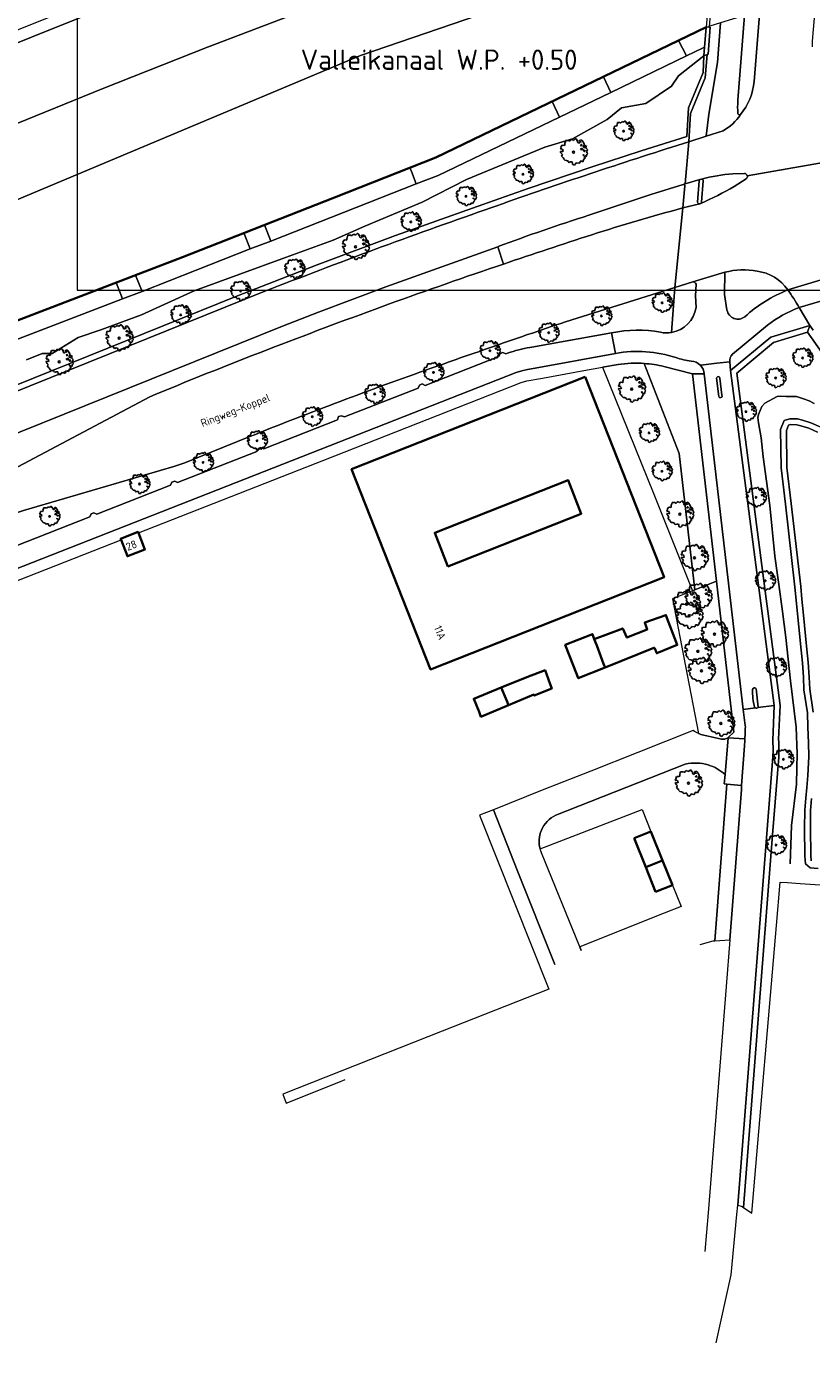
# Model space of a CAD drawing. Header units: metres. Extents: x 152391 to 157968, y 462336 to 467280.
# Tile 161 of 256: x 155059 to 155194, y 464164 to 464395. Entities that reach past the tile are written whole.
import ezdxf
from ezdxf.enums import TextEntityAlignment as Align

# ---------------------------------------------------------------- set-up
doc = ezdxf.new("R2010")
doc.units = ezdxf.units.M
doc.header["$LTSCALE"] = 0.75
doc.layers.get('0').update_dxf_attribs({"lineweight": 25})
for name, color, linetype, lineweight in [('B-GV-GR-BOOM-S', 252, 'Continuous', 25), ('B-OI-WH-WATERPEIL-T35', 3, 'Continuous', 35), ('B-WE-GK-BESCHOEIING-G', 251, 'GK-BESCHOEIING', 35), ('B-WE-GR-BEPLANTING_CULTUUR_BOSPLANTSOEN-GV', 251, 'Continuous', 18), ('B-WE-IE-TERREINAFSCHEIDING_KUNSTMATIG_MUUR-GV', 251, 'Continuous', 18), ('B-WE-KW-KUNSTWERK_DEK-GV', 5, 'Continuous', 18), ('B-WE-OG-BEBOUWING-GV', 6, 'Continuous', 35), ('B-WE-OG-BEBOUWING-T18', 1, 'Continuous', 18), ('B-WE-OG-TERREIN_CULTUURSCHEIDING-GV', 251, 'Continuous', 18), ('B-WE-OG-TOPOGRAFIE-T18', 1, 'Continuous', 18), ('B-WE-OG-WATER_KANAAL-GV', 251, 'Continuous', 18), ('B-WE-OG-WATER_MEER-GV', 251, 'Continuous', 18), ('B-WE-OG-WATER_SLOOT-GV', 251, 'Continuous', 18), ('B-WE-VH-VERHARDING_ASFALT-GV', 251, 'Continuous', 18), ('B-WE-VH-VERHARDING_BETONSTRAATSTEEN-GV', 251, 'Continuous', 18), ('B-WE-VH-VERHARDING_TEGEL-GV', 251, 'Continuous', 18)]:
    doc.layers.add(name, color=color, linetype=linetype, lineweight=lineweight)
doc.layers.add('X-XX-AL-TEKENBLAD_HULPLIJN-G', color=7, linetype='Continuous', lineweight=18, plot=False)
doc.styles.add('NLCS-ISO-M750-T18', font='NLCS-ISO.ttf', dxfattribs={"height": 1.35})
doc.styles.add('NLCS-ISO-M750-T35', font='NLCS-ISO.ttf', dxfattribs={"height": 2.625})
doc.linetypes.add('GK-BESCHOEIING', pattern='A,30,-5,[1,NLCS.SHX,S=1,R=0,X=0,Y=0],-5', length=40)

# ---------------------------------------------------------------- blocks, each defined once
blk = doc.blocks.new('SGR-BOOM_21_30')
at = {"linetype": 'Continuous'}
for p, q in [((-1.7, 0.37), (-1.66, 0.48)), ((-1.49, 0.41), (-1.7, 0.37)), ((-1.68, -0.03), (-1.67, 0.09)), ((-1.67, 0.09), (-1.39, 0.07)), ((-1.66, 0.48), (-1.6, 0.53)), ((-1.63, 0.58), (-1.53, 0.87)), ((-1.6, 0.53), (-1.63, 0.58)), ((-1.53, 0.87), (-1.46, 0.86)), ((-1.42, 0.33), (-1.49, 0.41)), ((-1.46, 0.86), (-1.34, 0.91)), ((-1.33, 0.18), (-1.42, 0.33)), ((-1.39, 0.07), (-1.33, 0.18)), ((-1.34, 0.91), (-1.18, 0.86)), ((-1.18, 0.86), (-1.12, 0.92)), ((-1.13, 1.09), (-1.11, 1.19)), ((-1.12, 0.92), (-1.13, 1.09)), ((-1.11, 1.19), (-1.05, 1.33)), ((-1.05, 1.33), (-1.02, 1.5)), ((-1.02, 1.5), (-0.67, 1.5)), ((-0.67, 1.5), (-0.52, 1.43)), ((-0.52, 1.43), (-0.47, 1.45)), ((-0.47, 1.45), (-0.37, 1.55)), ((-0.37, 1.55), (-0.23, 1.65)), ((-0.23, 1.65), (-0.13, 1.58)), ((-0.13, 1.58), (-0.06, 1.52)), ((-0.06, 1.52), (0.07, 1.58)), ((0.07, 1.58), (0.2, 1.71)), ((0.2, 1.71), (0.26, 1.73)), ((0.26, 1.73), (0.33, 1.7)), ((0.33, 1.7), (0.39, 1.65)), ((0.4, 1.53), (0.38, 1.5)), ((0.38, 1.5), (0.53, 1.52)), ((0.39, 1.65), (0.4, 1.53)), ((0.54, 1.48), (0.51, 1.29)), ((0.51, 1.29), (0.57, 1.24)), ((0.53, 1.52), (0.54, 1.48)), ((0.57, 1.24), (0.69, 1.15)), ((0.69, 1.15), (0.75, 1.2)), ((0.75, 1.2), (0.8, 1.29)), ((0.79, 1.4), (0.89, 1.56)), ((0.8, 1.29), (0.79, 1.4)), ((0.89, 1.56), (1.02, 1.53)), ((0.94, 0.91), (0.89, 0.87)), ((0.89, 0.87), (0.93, 0.83)), ((0.93, 0.41), (0.89, 0.33)), ((0.89, 0.33), (1.03, 0.32)), ((0.97, 1.37), (0.93, 1.33)), ((0.93, 1.33), (0.95, 1.25)), ((0.93, 0.83), (0.98, 0.84)), ((1.05, 0.46), (0.93, 0.41)), ((0.97, 0.97), (0.94, 0.91)), ((0.95, 1.25), (0.96, 1.24)), ((0.96, 1.27), (0.97, 1.37)), ((1.03, 0.97), (0.97, 0.97)), ((0.98, 0.84), (1.03, 0.78)), ((1.02, 1.53), (1.16, 1.45)), ((1.08, 0.94), (1.03, 0.97)), ((1.03, 0.78), (1.08, 0.84)), ((1.03, 0.32), (1.11, 0.25)), ((1.11, 0.46), (1.05, 0.46)), ((1.12, 0.87), (1.08, 0.94)), ((1.08, 0.84), (1.12, 0.87)), ((1.22, 0.4), (1.11, 0.46)), ((1.11, 0.25), (1.2, 0.37)), ((1.16, 1.45), (1.25, 1.27)), ((1.2, 0.37), (1.24, 0.41)), ((1.32, 0.79), (1.23, 0.69)), ((1.23, 0.69), (1.27, 0.63)), ((1.25, 1.27), (1.38, 1.06)), ((1.27, 0.63), (1.38, 0.56)), ((1.34, 0.18), (1.31, 0.1)), ((1.43, 0.05), (1.31, 0.1)), ((1.38, 1.06), (1.32, 0.79)), ((1.36, 0.3), (1.34, 0.23)), ((1.34, 0.23), (1.34, 0.18)), ((1.43, 0.23), (1.36, 0.3)), ((1.38, 0.56), (1.44, 0.6)), ((1.47, 0.2), (1.43, 0.23)), ((1.43, 0.05), (1.51, 0.14)), ((1.47, 0.86), (1.44, 0.81)), ((1.44, 0.81), (1.46, 0.74)), ((1.44, 0.6), (1.57, 0.56)), ((1.46, 0.74), (1.53, 0.69)), ((1.54, 0.86), (1.47, 0.86)), ((1.51, 0.14), (1.47, 0.2)), ((1.53, 0.73), (1.64, 0.68)), ((1.53, 0.69), (1.54, 0.73)), ((1.62, 0.76), (1.54, 0.86)), ((1.57, 0.56), (1.64, 0.51)), ((1.73, 0.71), (1.62, 0.76)), ((1.64, 0.68), (1.73, 0.71)), ((1.64, 0.51), (1.81, 0.32)), ((1.72, 0.1), (1.67, 0.04)), ((1.67, 0.04), (1.76, -0.09)), ((1.81, 0.32), (1.72, 0.1)), ((-1.54, -0.18), (-1.68, -0.03)), ((-1.55, -0.51), (-1.49, -0.42)), ((-1.35, -0.75), (-1.55, -0.51)), ((-1.44, -0.32), (-1.54, -0.18)), ((-1.49, -0.42), (-1.44, -0.32)), ((-1.25, -0.78), (-1.35, -0.75)), ((-1.27, -0.9), (-1.25, -0.78)), ((-1.11, -1.05), (-1.27, -0.9)), ((-0.91, -1.08), (-1.11, -1.05)), ((-0.67, -1.18), (-0.91, -1.08)), ((-0.68, -1.29), (-0.67, -1.18)), ((-0.55, -1.33), (-0.68, -1.29)), ((-0.4, -1.26), (-0.55, -1.33)), ((-0.19, -1.28), (-0.4, -1.26)), ((-0.16, -1.43), (-0.19, -1.28)), ((-0.13, -1.49), (-0.16, -1.43)), ((-0.1, -1.61), (-0.13, -1.49)), ((0.11, -1.67), (-0.1, -1.61)), ((0.25, -1.52), (0.11, -1.67)), ((0.36, -1.38), (0.25, -1.52)), ((0.68, -1.44), (0.36, -1.38)), ((0.83, -1.36), (0.68, -1.44)), ((0.84, -1.16), (0.83, -1.36)), ((1.03, -1.18), (0.84, -1.16)), ((1.18, -1.24), (1.03, -1.18)), ((1.29, -1.01), (1.18, -1.24)), ((1.29, -0.29), (1.24, -0.36)), ((1.24, -0.36), (1.25, -0.42)), ((1.26, -0.42), (1.33, -0.41)), ((1.33, -0.34), (1.29, -0.29)), ((1.36, -0.88), (1.29, -1.01)), ((1.33, -0.41), (1.33, -0.34)), ((1.37, -0.83), (1.36, -0.88)), ((1.48, -0.8), (1.37, -0.83)), ((1.46, -0.47), (1.39, -0.59)), ((1.39, -0.59), (1.43, -0.64)), ((1.43, -0.64), (1.5, -0.7)), ((1.58, -0.59), (1.46, -0.47)), ((1.5, -0.7), (1.48, -0.8)), ((1.66, -0.52), (1.58, -0.59)), ((1.68, -0.42), (1.66, -0.52)), ((1.72, -0.31), (1.68, -0.42)), ((1.84, -0.18), (1.72, -0.31)), ((1.76, -0.09), (1.84, -0.18))]:
    blk.add_line(p, q, dxfattribs=at)
blk.add_circle((0, 0), 0.126, dxfattribs=at)
blk = doc.blocks.new('SGR-BOOM_31_50')
at = {"linetype": 'Continuous'}
for p, q in [((-2.27, 0.49), (-2.21, 0.64)), ((-1.99, 0.55), (-2.27, 0.49)), ((-2.24, -0.04), (-2.22, 0.11)), ((-2.22, 0.11), (-1.85, 0.09)), ((-2.21, 0.64), (-2.13, 0.71)), ((-2.18, 0.77), (-2.04, 1.17)), ((-2.13, 0.71), (-2.18, 0.77)), ((-2.04, 1.17), (-1.94, 1.14)), ((-1.9, 0.44), (-1.99, 0.55)), ((-1.94, 1.14), (-1.79, 1.21)), ((-1.77, 0.25), (-1.9, 0.44)), ((-1.85, 0.09), (-1.77, 0.25)), ((-1.79, 1.21), (-1.57, 1.14)), ((-1.57, 1.14), (-1.49, 1.23)), ((-1.51, 1.45), (-1.48, 1.58)), ((-1.49, 1.23), (-1.51, 1.45)), ((-1.48, 1.58), (-1.4, 1.78)), ((-1.4, 1.78), (-1.36, 2)), ((-1.36, 2), (-0.89, 2)), ((-0.89, 2), (-0.69, 1.91)), ((-0.69, 1.91), (-0.63, 1.93)), ((-0.63, 1.93), (-0.49, 2.06)), ((-0.49, 2.06), (-0.3, 2.2)), ((-0.3, 2.2), (-0.18, 2.11)), ((-0.18, 2.11), (-0.08, 2.02)), ((-0.08, 2.02), (0.09, 2.11)), ((0.09, 2.11), (0.27, 2.28)), ((0.27, 2.28), (0.35, 2.31)), ((0.35, 2.31), (0.44, 2.26)), ((0.44, 2.26), (0.52, 2.2)), ((0.54, 2.04), (0.51, 2)), ((0.51, 2), (0.71, 2.02)), ((0.52, 2.2), (0.54, 2.04)), ((0.72, 1.98), (0.68, 1.71)), ((0.68, 1.71), (0.75, 1.65)), ((0.71, 2.02), (0.72, 1.98)), ((0.75, 1.65), (0.92, 1.54)), ((0.92, 1.54), (1, 1.6)), ((1, 1.6), (1.06, 1.71)), ((1.05, 1.87), (1.19, 2.09)), ((1.06, 1.71), (1.05, 1.87)), ((1.19, 2.09), (1.36, 2.04)), ((1.25, 1.21), (1.19, 1.17)), ((1.19, 1.17), (1.23, 1.1)), ((1.23, 0.55), (1.19, 0.44)), ((1.19, 0.44), (1.37, 0.42)), ((1.3, 1.82), (1.23, 1.78)), ((1.23, 1.78), (1.27, 1.67)), ((1.23, 1.1), (1.31, 1.12)), ((1.4, 0.62), (1.23, 0.55)), ((1.3, 1.3), (1.25, 1.21)), ((1.27, 1.67), (1.28, 1.65)), ((1.28, 1.69), (1.3, 1.82)), ((1.37, 1.3), (1.3, 1.3)), ((1.31, 1.12), (1.37, 1.03)), ((1.36, 2.04), (1.54, 1.93)), ((1.44, 1.25), (1.37, 1.3)), ((1.37, 1.03), (1.44, 1.12)), ((1.37, 0.42), (1.48, 0.33)), ((1.48, 0.62), (1.4, 0.62)), ((1.5, 1.17), (1.44, 1.25)), ((1.44, 1.12), (1.5, 1.17)), ((1.62, 0.53), (1.48, 0.62)), ((1.48, 0.33), (1.61, 0.49)), ((1.54, 1.93), (1.67, 1.69)), ((1.61, 0.49), (1.65, 0.55)), ((1.76, 1.06), (1.64, 0.93)), ((1.64, 0.93), (1.7, 0.84)), ((1.67, 1.69), (1.84, 1.41)), ((1.7, 0.84), (1.84, 0.75)), ((1.79, 0.25), (1.75, 0.14)), ((1.91, 0.07), (1.75, 0.14)), ((1.84, 1.41), (1.76, 1.06)), ((1.81, 0.4), (1.79, 0.31)), ((1.79, 0.31), (1.79, 0.25)), ((1.9, 0.31), (1.81, 0.4)), ((1.84, 0.75), (1.92, 0.79)), ((1.96, 0.27), (1.9, 0.31)), ((1.91, 0.07), (2.01, 0.18)), ((1.96, 1.14), (1.92, 1.08)), ((1.92, 1.08), (1.95, 0.99)), ((1.92, 0.79), (2.09, 0.75)), ((1.95, 0.99), (2.04, 0.93)), ((2.06, 1.14), (1.96, 1.14)), ((2.01, 0.18), (1.96, 0.27)), ((2.04, 0.97), (2.18, 0.9)), ((2.04, 0.93), (2.06, 0.97)), ((2.16, 1.01), (2.06, 1.14)), ((2.09, 0.75), (2.18, 0.68)), ((2.3, 0.95), (2.16, 1.01)), ((2.18, 0.9), (2.3, 0.95)), ((2.18, 0.68), (2.41, 0.42)), ((2.29, 0.14), (2.23, 0.05)), ((2.23, 0.05), (2.35, -0.13)), ((2.41, 0.42), (2.29, 0.14)), ((-2.05, -0.24), (-2.24, -0.04)), ((-2.07, -0.67), (-1.99, -0.56)), ((-1.8, -1), (-2.07, -0.67)), ((-1.91, -0.43), (-2.05, -0.24)), ((-1.99, -0.56), (-1.91, -0.43)), ((-1.67, -1.05), (-1.8, -1)), ((-1.7, -1.2), (-1.67, -1.05)), ((-1.48, -1.4), (-1.7, -1.2)), ((-1.22, -1.44), (-1.48, -1.4)), ((-0.89, -1.57), (-1.22, -1.44)), ((-0.91, -1.72), (-0.89, -1.57)), ((-0.73, -1.77), (-0.91, -1.72)), ((-0.53, -1.68), (-0.73, -1.77)), ((-0.25, -1.7), (-0.53, -1.68)), ((-0.21, -1.9), (-0.25, -1.7)), ((-0.18, -1.99), (-0.21, -1.9)), ((-0.13, -2.14), (-0.18, -1.99)), ((0.15, -2.23), (-0.13, -2.14)), ((0.34, -2.03), (0.15, -2.23)), ((0.47, -1.83), (0.34, -2.03)), ((0.91, -1.92), (0.47, -1.83)), ((1.11, -1.81), (0.91, -1.92)), ((1.13, -1.55), (1.11, -1.81)), ((1.37, -1.57), (1.13, -1.55)), ((1.58, -1.66), (1.37, -1.57)), ((1.72, -1.35), (1.58, -1.66)), ((1.72, -0.39), (1.65, -0.48)), ((1.65, -0.48), (1.67, -0.56)), ((1.68, -0.56), (1.78, -0.54)), ((1.78, -0.45), (1.72, -0.39)), ((1.81, -1.18), (1.72, -1.35)), ((1.78, -0.54), (1.78, -0.45)), ((1.82, -1.11), (1.81, -1.18)), ((1.98, -1.07), (1.82, -1.11)), ((1.95, -0.63), (1.85, -0.78)), ((1.85, -0.78), (1.9, -0.85)), ((1.9, -0.85), (1.99, -0.94)), ((2.1, -0.78), (1.95, -0.63)), ((1.99, -0.94), (1.98, -1.07)), ((2.21, -0.7), (2.1, -0.78)), ((2.24, -0.56), (2.21, -0.7)), ((2.29, -0.41), (2.24, -0.56)), ((2.46, -0.24), (2.29, -0.41)), ((2.35, -0.13), (2.46, -0.24))]:
    blk.add_line(p, q, dxfattribs=at)
blk.add_circle((0, 0), 0.169, dxfattribs=at)

msp = doc.modelspace()

# ---------------------------------------------------------------- linework, layer by layer
at = {"layer": 'B-WE-GK-BESCHOEIING-G'}
msp.add_lwpolyline([(155000, 464321.85), (155027.54, 464332.82), (155055.43, 464343.7), (155085.49, 464355.25), (155111.66, 464365.48), (155129.09, 464372.39), (155175.62, 464394.78)], dxfattribs=at)
at = {"layer": 'B-WE-GR-BEPLANTING_CULTUUR_BOSPLANTSOEN-GV'}
for points in [[(155160.46, 464336.76), (155157.8, 464336.3), (155166.6, 464314.47), (155173.27, 464297.85)], [(155173.27, 464297.85), (155173.67, 464298.01), (155170.98, 464321.43), (155164.97, 464336.94)], [(155180.36, 464273.54), (155177.38, 464299.49), (155173.67, 464298.01), (155173.27, 464297.85), (155169.8, 464296.47), (155174.28, 464273.3)], [(155174.71, 464273.13), (155177.76, 464272.44)], [(155178.81, 464272.34), (155178.97, 464272.38), (155179.12, 464272.43), (155179.26, 464272.49), (155179.41, 464272.56), (155179.41, 464272.59), (155180.36, 464273.54)], [(155172.02, 464268.02), (155149.76, 464259.25)], [(155174.58, 464236.97), (155176.83, 464237.62), (155177.09, 464237.62), (155179.15, 464264.55), (155178.74, 464264.64), (155178.88, 464266.23)], [(155147.04, 464253.42), (155164.59, 464260.21), (155166.11, 464256.42), (155168.11, 464251.43), (155169.8, 464247.2), (155171.31, 464243.55), (155168.38, 464242.38), (155153.86, 464236.57), (155154.1, 464235.98)]]:
    msp.add_lwpolyline(points, dxfattribs=at)
for points in [[(155164.97, 464336.94, 0.05349), (155160.46, 464336.76)], [(155174.28, 464273.3, 0.023199), (155174.71, 464273.13)], [(155177.76, 464272.44, 0.109453), (155178.81, 464272.34)], [(155175.98, 464267.88, 0.130884), (155172.02, 464268.02)], [(155178.88, 464266.23, 0.109493), (155175.98, 464267.88)], [(155149.76, 464259.25, 0.184554), (155147.26, 464256.64)], [(155147.26, 464256.64, 0.165803), (155147.04, 464253.42)]]:
    msp.add_lwpolyline(points, format="xyb", dxfattribs=at)
at = {"layer": 'B-WE-IE-TERREINAFSCHEIDING_KUNSTMATIG_MUUR-GV'}
for points in [[(155178.85, 464427.14), (155178.18, 464426.95), (155176.89, 464410.71), (155175.62, 464394.76), (155176.17, 464394.93), (155177.54, 464410.94), (155178.83, 464426.72)], [(155175.62, 464394.76), (155175.35, 464391.34), (155175.23, 464389.87), (155175.79, 464390.07), (155175.98, 464390.13), (155176.32, 464394.82), (155176.16, 464394.76), (155176.17, 464394.93)]]:
    msp.add_lwpolyline(points, close=True, dxfattribs=at)
at = {"layer": 'B-WE-KW-KUNSTWERK_DEK-GV'}
msp.add_lwpolyline([(155176.89, 464410.71), (155175.62, 464394.76), (155176.17, 464394.93)], dxfattribs=at)
at = {"layer": 'B-WE-OG-BEBOUWING-GV'}
for points in [[(155154.8, 464334.62), (155114.6, 464318.76), (155128.19, 464284.3), (155168.39, 464300.16)], [(155131.19, 464302.04), (155128.91, 464307.82), (155151.85, 464316.87), (155154.13, 464311.09)], [(155074.93, 464306.61), (155076.02, 464303.77), (155079.04, 464304.93), (155077.94, 464307.79), (155077.88, 464307.96), (155074.86, 464306.8)], [(155156.36, 464289.52), (155156.79, 464288.4), (155157.98, 464285.28), (155158.23, 464284.64), (155166.59, 464288), (155166.72, 464288.05), (155167.12, 464287.08), (155170.64, 464288.54), (155168.69, 464293.65), (155165.05, 464292.38), (155165.48, 464291.19), (155161.99, 464289.78), (155161.26, 464291.35)], [(155158.23, 464284.64), (155157.98, 464285.28), (155156.79, 464288.4), (155156.36, 464289.52), (155156.05, 464290.38), (155151.37, 464288.54), (155153.34, 464283.44), (155153.6, 464282.78)], [(155140.33, 464281.18), (155141.31, 464278.89), (155141.61, 464278.14), (155145.98, 464279.97), (155146.03, 464279.81), (155149.06, 464281), (155148.77, 464281.77), (155147.89, 464284.16), (155144.76, 464282.97)], [(155141.61, 464278.14), (155141.31, 464278.89), (155140.33, 464281.18), (155135.62, 464279.27), (155136.54, 464276.99), (155136.87, 464276.16)], [(155163.23, 464255.27), (155165.23, 464250.28), (155168.11, 464251.43), (155166.11, 464256.42)], [(155166.92, 464246.04), (155169.8, 464247.2), (155168.11, 464251.43), (155165.23, 464250.28)]]:
    msp.add_lwpolyline(points, close=True, dxfattribs=at)
at = {"layer": 'B-WE-OG-TERREIN_CULTUURSCHEIDING-GV'}
msp.add_lwpolyline([(154948.45, 464350.66), (154904.88, 464333.16), (154859.11, 464314.85), (154845.79, 464303.76), (154845.82, 464301.25), (154845.83, 464301.19), (154860.15, 464313.11), (154905.62, 464331.3), (155038.15, 464384.54), (155166.51, 464435.98), (155179.11, 464431.98), (155179.29, 464434.03), (155167.9, 464437.64), (155166.44, 464438.11), (155037.41, 464386.4)], close=True, dxfattribs=at)
for points in [[(155058.67, 464337.54), (155061.35, 464338.67), (155063.11, 464338.67), (155067.55, 464341.42), (155071.44, 464342.71), (155078.44, 464345.29), (155087.49, 464349.42), (155103.26, 464355.16), (155111.43, 464358.14), (155116.91, 464360.57), (155126.76, 464364.69), (155134.36, 464368.57), (155147.86, 464374.15), (155152.62, 464375.6), (155158.58, 464378.91), (155161.03, 464380.92), (155165.23, 464381.66), (155169.67, 464384.64), (155170.87, 464386.42), (155175.23, 464389.87), (155175.35, 464391.34), (155175.11, 464391.22), (155172.23, 464389.84), (155159.22, 464383.58), (155150.4, 464379.31), (155129.52, 464369.28), (155125.73, 464367.83), (155100.7, 464358), (155097.15, 464356.64), (155078.55, 464349.3), (155075.19, 464348.08), (155056.52, 464340.91)], [(155169.73, 464374.17), (155172.65, 464375.08), (155172.93, 464379.97), (155175.47, 464386.06), (155175.79, 464390.07), (155175.23, 464389.87), (155175.11, 464386.99), (155172.56, 464380.9), (155172.29, 464376.01), (155164.45, 464373.52), (155156, 464370.75), (155144.99, 464367.02), (155137.21, 464364.3), (155122.15, 464358.93), (155108.68, 464353.9), (155095, 464348.55), (154979.8, 464302.12), (154973.64, 464300.04), (154947.69, 464292.51), (154872.43, 464262.08), (154872.8, 464261.15), (154875.15, 464262.11), (154903.35, 464273.51)], [(154979.8, 464302.12), (155095, 464348.55), (155108.68, 464353.9), (155122.15, 464358.93), (155137.21, 464364.3), (155144.99, 464367.02), (155156, 464370.75), (155164.45, 464373.52), (155172.29, 464376.01), (155172.56, 464380.9), (155175.11, 464386.99), (155175.23, 464389.87), (155170.87, 464386.42), (155169.67, 464384.64), (155165.23, 464381.66), (155161.03, 464380.92), (155158.58, 464378.91), (155152.62, 464375.6), (155147.86, 464374.15), (155134.36, 464368.57), (155126.76, 464364.69), (155116.91, 464360.57), (155111.43, 464358.14), (155103.26, 464355.16), (155087.49, 464349.42), (155078.44, 464345.29), (155071.44, 464342.71), (155067.55, 464341.42), (155063.11, 464338.67), (155061.35, 464338.67), (155058.67, 464337.54)], [(154903.35, 464273.51), (154948.06, 464291.58), (154949.02, 464291.89), (154974.01, 464299.11), (154978.27, 464300.51), (154980.17, 464301.19), (155000, 464309.18), (155002.23, 464310.08), (155099.7, 464349.36)], [(155169.63, 464342.27), (155170.21, 464350), (155151.41, 464344.11)], [(155145.3, 464339.71), (155145.63, 464339.77), (155159.35, 464342.2)], [(155188.08, 464272.24), (155188.14, 464273.51), (155188.33, 464278.13), (155186.22, 464294.31), (155185.94, 464296.45), (155180.88, 464335.3), (155187.21, 464340.55), (155193.08, 464342.33), (155193.47, 464343.49), (155186.72, 464341.45), (155179.82, 464335.71), (155187.32, 464278.09), (155187.13, 464273.51)], [(155197.31, 464336.33), (155193.08, 464342.33), (155187.21, 464340.55), (155180.88, 464335.3), (155185.94, 464296.45), (155186.22, 464294.31), (155188.33, 464278.13), (155188.14, 464273.51), (155188.08, 464272.24)], [(155194.03, 464342.69), (155193.47, 464343.49), (155193.08, 464342.33), (155197.31, 464336.33)], [(155056.89, 464305.55), (155069.55, 464310.54), (155069.79, 464311.05), (155070.27, 464311.24), (155070.77, 464311.02), (155083.46, 464316.01), (155083.68, 464316.51), (155084.17, 464316.7), (155084.66, 464316.48), (155098.28, 464321.81), (155098.51, 464322.31), (155098.98, 464322.5), (155099.49, 464322.27), (155112.16, 464327.26), (155112.36, 464327.79), (155112.85, 464327.96), (155113.36, 464327.74), (155126.05, 464332.72), (155126.27, 464333.22), (155126.74, 464333.41), (155127.26, 464333.17), (155139.92, 464338.15), (155140.16, 464338.66), (155140.65, 464338.83), (155141.14, 464338.6), (155141.46, 464338.7)], [(155164.97, 464336.94), (155170.98, 464321.43), (155173.67, 464298.01), (155177.38, 464299.49), (155173.29, 464335.13), (155168.36, 464336.43)], [(155190.07, 464250.89), (155190.28, 464257.45), (155191.15, 464264.58), (155191.21, 464267.41), (155191.29, 464269.77), (155191.13, 464274.36), (155190.15, 464282.33), (155189.3, 464289.81), (155188.74, 464294.26), (155188.46, 464296.42), (155188.4, 464296.88), (155187.43, 464303.77), (155186.59, 464312.52), (155185.44, 464320.88), (155185.09, 464324.15), (155184.61, 464326.73), (155184.49, 464327.62), (155184.6, 464328.15), (155185.18, 464329.52), (155185.72, 464330.13), (155187.85, 464331.25), (155188.34, 464331.29), (155189.36, 464331.27), (155191.14, 464331.24), (155192.36, 464330.88), (155193.32, 464330.49), (155194.22, 464330.08)], [(155097.08, 464324.35), (155085.91, 464319.84), (155084.02, 464319.2), (155058.15, 464311.65), (155055.87, 464310.9), (155009.47, 464292.14), (155000, 464288.31), (154911.79, 464252.65), (154881.03, 464240.21)], [(155187.13, 464273.51), (155187.08, 464272.23)], [(155187.1, 464269.29), (155181.06, 464192.17), (155181.8, 464191.93), (155182.03, 464191.77), (155187.05, 464255.85), (155188.1, 464269.22)], [(155188.1, 464269.22), (155187.05, 464255.85), (155182.03, 464191.77), (155183.46, 464190.79), (155183.62, 464192.76), (155187.7, 464240.26), (155188.33, 464247.71), (155189.63, 464247.63), (155191.79, 464247.48), (155202.19, 464246.78), (155208.26, 464246.37)]]:
    msp.add_lwpolyline(points, dxfattribs=at)
for points in [[(155137.58, 464363.37, -0.007935), (155169.73, 464374.17)], [(155099.7, 464349.36, -0.009399), (155137.58, 464363.37)], [(155144.9, 464341.9, 0.002788), (155128.29, 464336.11)], [(155151.41, 464344.11, 0.001196), (155144.9, 464341.9)], [(155159.35, 464342.2, -0.099406), (155167.78, 464342.31)], [(155167.78, 464342.31, 0.090032), (155169.63, 464342.27)], [(155141.46, 464338.7, -0.041948), (155145.3, 464339.71)], [(155128.29, 464336.11, 0.011955), (155097.08, 464324.35)], [(155168.36, 464336.43, 0.040761), (155164.97, 464336.94)], [(155187.08, 464272.23, -0.029869), (155187.1, 464269.29)], [(155188.1, 464269.22, 0.030103), (155188.08, 464272.24)], [(155188.08, 464272.24, -0.030103), (155188.1, 464269.22)]]:
    msp.add_lwpolyline(points, format="xyb", dxfattribs=at)
at = {"layer": 'B-WE-OG-WATER_KANAAL-GV'}
for points in [[(155176.89, 464410.71), (155116.15, 464389.9), (154991, 464337.4), (154853.1, 464284.44), (154852.44, 464284.18), (154850.83, 464283.57), (154848.42, 464282.64), (154844.69, 464281.21), (154842.88, 464280.51), (154834.68, 464277.36), (154832.27, 464276.44), (154830.73, 464275.84), (154829.97, 464275.55), (154776.08, 464254.85), (154570.28, 464163.94)], [(155103.67, 464396.6), (155089.82, 464391.34), (155071.71, 464384.17), (155053.75, 464376.91), (155029.03, 464367.3), (155015.31, 464361.83), (155001.29, 464356.39), (154994.17, 464353.8), (154994, 464353.85), (154993.2, 464355.96), (154992.05, 464356.61), (154990.59, 464357.72), (154990.47, 464356.4), (154990.22, 464355.93), (154990.21, 464355.63), (154989.92, 464352.84), (154989.83, 464352.36), (154989.48, 464351.82), (154986.6, 464350.35), (154991, 464337.4), (155116.15, 464389.9), (155176.89, 464410.71)], [(155055.44, 464343.71), (155074.1, 464350.87), (155077.44, 464352.15), (155096.08, 464359.39), (155099.63, 464360.78), (155124.63, 464370.63), (155128.31, 464372.08), (155136.25, 464375.83), (155149.1, 464382.02), (155157.93, 464386.27), (155170.87, 464392.49), (155175.62, 464394.76), (155176.17, 464394.93)]]:
    msp.add_lwpolyline(points, dxfattribs=at)
at = {"layer": 'B-WE-OG-WATER_MEER-GV'}
for points in [[(155195.34, 464325.96), (155193.63, 464326.72), (155192.19, 464327.2), (155191.34, 464327.39), (155190, 464327.42), (155189.05, 464327.13), (155188.43, 464325.61), (155188.51, 464318.96), (155189.27, 464312.75), (155190.9, 464298.45), (155191.94, 464287.63), (155192.17, 464285.44), (155192.37, 464282.95), (155192.44, 464280.8), (155193.05, 464276.86), (155193.14, 464274.4), (155193.23, 464271.68), (155193.26, 464269.33), (155193.09, 464266.07), (155192.93, 464263.97), (155192.78, 464262.18), (155192.58, 464260.11), (155192.56, 464257.01), (155192.61, 464252.24), (155192.73, 464250.89), (155193.51, 464250.16), (155194.91, 464250.04)], [(155194.79, 464325.11), (155193.27, 464325.79), (155191.92, 464326.23), (155191.22, 464326.39), (155190.13, 464326.42), (155189.79, 464326.32), (155189.43, 464325.42), (155189.51, 464319.02), (155190.26, 464312.87), (155191.89, 464298.55), (155192.1, 464296.38), (155192.31, 464294.2), (155192.94, 464287.73), (155193.17, 464285.54), (155193.37, 464283), (155193.44, 464280.89), (155194.05, 464276.95)], [(155194.05, 464276.95), (155193.44, 464280.89), (155193.37, 464283), (155193.17, 464285.54), (155192.94, 464287.73), (155192.31, 464294.2), (155192.1, 464296.38), (155191.89, 464298.55), (155190.26, 464312.87), (155189.51, 464319.02), (155189.43, 464325.42), (155189.79, 464326.32), (155190.13, 464326.42), (155191.22, 464326.39), (155191.92, 464326.23), (155193.27, 464325.79), (155194.79, 464325.11)], [(155193.77, 464262.09), (155193.58, 464260.06), (155193.56, 464257.01), (155193.61, 464252.29), (155193.69, 464251.36)], [(155193.69, 464251.36), (155193.61, 464252.29), (155193.56, 464257.01), (155193.58, 464260.06), (155193.77, 464262.09)]]:
    msp.add_lwpolyline(points, dxfattribs=at)
at = {"layer": 'B-WE-OG-WATER_SLOOT-GV'}
for points in [[(155166.51, 464435.98), (155038.15, 464384.54), (154905.62, 464331.3), (154860.15, 464313.11)], [(155053.75, 464376.91), (155071.71, 464384.17), (155089.82, 464391.34), (155103.67, 464396.6)], [(155194.22, 464330.08), (155193.32, 464330.49), (155192.36, 464330.88), (155191.14, 464331.24), (155189.36, 464331.27), (155188.34, 464331.29), (155187.85, 464331.25), (155185.72, 464330.13), (155185.18, 464329.52), (155184.6, 464328.15), (155184.49, 464327.62), (155184.61, 464326.73), (155185.09, 464324.15), (155185.44, 464320.88), (155186.59, 464312.52), (155187.43, 464303.77), (155188.4, 464296.88), (155188.46, 464296.42), (155188.74, 464294.26), (155189.3, 464289.81), (155190.15, 464282.33), (155191.13, 464274.36), (155191.29, 464269.77), (155191.21, 464267.41), (155191.15, 464264.58), (155190.28, 464257.45), (155190.07, 464250.89)], [(155194.91, 464250.04), (155193.51, 464250.16), (155192.73, 464250.89), (155192.61, 464252.24), (155192.56, 464257.01), (155192.58, 464260.11), (155192.78, 464262.18), (155192.93, 464263.97), (155193.09, 464266.07), (155193.26, 464269.33), (155193.23, 464271.68), (155193.14, 464274.4), (155193.05, 464276.86), (155192.44, 464280.8), (155192.37, 464282.95), (155192.17, 464285.44), (155191.94, 464287.63), (155190.9, 464298.45), (155189.27, 464312.75), (155188.51, 464318.96), (155188.43, 464325.61), (155189.05, 464327.13), (155190, 464327.42), (155191.34, 464327.39), (155192.19, 464327.2), (155193.63, 464326.72), (155195.34, 464325.96)]]:
    msp.add_lwpolyline(points, dxfattribs=at)
for points in [[(155175.35, 464391.34), (155175.62, 464394.76), (155170.87, 464392.49), (155172.23, 464389.84), (155175.11, 464391.22)], [(155170.87, 464392.49), (155157.93, 464386.27), (155159.22, 464383.58), (155172.23, 464389.84)], [(155159.22, 464383.58), (155157.93, 464386.27), (155149.1, 464382.02), (155150.4, 464379.31)], [(155125.73, 464367.83), (155129.52, 464369.28), (155150.4, 464379.31), (155149.1, 464382.02), (155136.25, 464375.83), (155128.31, 464372.08), (155124.63, 464370.63), (155124.9, 464369.94)], [(155099.63, 464360.78), (155100.7, 464358), (155125.73, 464367.83), (155124.9, 464369.94), (155124.63, 464370.63)], [(155100.7, 464358), (155099.63, 464360.78), (155096.08, 464359.39), (155097.15, 464356.64)], [(155077.44, 464352.15), (155078.55, 464349.3), (155097.15, 464356.64), (155096.08, 464359.39)], [(155078.55, 464349.3), (155077.44, 464352.15), (155074.1, 464350.87), (155075.19, 464348.08)], [(155055.44, 464343.71), (155056.52, 464340.91), (155075.19, 464348.08), (155074.1, 464350.87)]]:
    msp.add_lwpolyline(points, close=True, dxfattribs=at)
at = {"layer": 'B-WE-VH-VERHARDING_ASFALT-GV'}
for points in [[(155193.9, 464391.39), (155193.93, 464392.41), (155194.36, 464397.72), (155194.52, 464399.54), (155194.59, 464400.53), (155194.61, 464400.74), (155184.84, 464397.66), (155183.9, 464385.45)], [(155181.08, 464382.21), (155182.23, 464396.79), (155178.1, 464395.54), (155177.56, 464388.7), (155176.06, 464379.84), (155175.63, 464376.04), (155178.52, 464376.97)], [(155178.52, 464376.97), (155175.63, 464376.04), (155172.65, 464375.08), (155172, 464367.84), (155174.54, 464368.57), (155174.8, 464368.64)], [(155155.42, 464362.43), (155166.12, 464366), (155171.64, 464367.74), (155172, 464367.84), (155172.65, 464375.08)], [(155172.65, 464375.08), (155169.73, 464374.17)], [(155207.89, 464373.61), (155182.69, 464369.24)], [(155182.69, 464369.24), (155207.89, 464373.61)], [(155180.22, 464369.55), (155182.19, 464369.64)], [(155182.19, 464369.64), (155180.22, 464369.55)], [(155175.11, 464368.38), (155174.81, 464364.67)], [(155182.51, 464368.72), (155180.43, 464367.37)], [(155180.43, 464367.37), (155182.51, 464368.72)], [(155151.41, 464344.11), (155170.21, 464350), (155171.61, 464363.69)], [(155174.7, 464364.48), (155174.52, 464364.41), (155171.61, 464363.69), (155170.21, 464350), (155173.35, 464350.97), (155178.83, 464352.63)], [(154982.3, 464294.88), (155000, 464302.01), (155004.72, 464303.91), (155102.72, 464343.38), (155108.89, 464345.79), (155120.48, 464350.11), (155139.75, 464357.03), (155139.8, 464357.05)], [(155179.2, 464346.14), (155178.8, 464348.83), (155178.83, 464352.63), (155173.35, 464350.97)], [(155189.67, 464349.62), (155197.15, 464351.85)], [(155099.7, 464349.36), (155002.23, 464310.08), (155000, 464309.18), (154980.17, 464301.19), (154978.27, 464300.51), (154980.6, 464294.2)], [(155173.87, 464350.59), (155173.79, 464348.57), (155173.87, 464346.58)], [(155191.61, 464346.55), (155191.62, 464346.56)], [(155197.85, 464347.35), (155197.64, 464348.35), (155191.62, 464346.56), (155193.47, 464343.49), (155194.03, 464342.69)], [(155159.35, 464342.2), (155160.01, 464338.66)], [(155180.15, 464338.53), (155186.18, 464343.51)], [(155174.61, 464336.66), (155174.62, 464336.64), (155175.16, 464336.7), (155177.46, 464336.97), (155179.68, 464337.21)], [(155179.68, 464337.21), (155177.46, 464336.97), (155175.16, 464336.7), (155174.62, 464336.64)], [(155175.28, 464335.14), (155182.01, 464277.44), (155184.11, 464277.7)], [(155184.52, 464277.74), (155187.32, 464278.09), (155179.82, 464335.71), (155179.68, 464337.21)], [(155177.78, 464331.28), (155177.42, 464334.4)], [(155177.97, 464334.42), (155178.34, 464331.46)], [(155080.8, 464331.6), (155079.88, 464331.21), (155053.33, 464317.17), (155055.87, 464310.9), (155058.15, 464311.65), (155084.02, 464319.2), (155085.91, 464319.84), (155097.08, 464324.35)], [(155184.21, 464280.98), (155184.54, 464277.83), (155184.56, 464277.81)], [(155184.11, 464277.7), (155182.01, 464277.44), (155182.31, 464274.65)], [(155187.08, 464272.23), (155187.13, 464273.51), (155187.32, 464278.09), (155184.52, 464277.74)], [(155182.34, 464274.17), (155182.32, 464273.53)], [(155182.22, 464271.19), (155181.72, 464264.36), (155181.67, 464263.68), (155179.69, 464237.82), (155179.07, 464229.79), (155175.94, 464190.84), (155175.4, 464184.19)], [(155177.35, 464168.46), (155179.92, 464180.17), (155180.9, 464190.54), (155181.06, 464192.17), (155187.1, 464269.29)]]:
    msp.add_lwpolyline(points, dxfattribs=at)
for points in [[(155183.9, 464385.45, -0.1443), (155181.52, 464379.76)], [(155181.09, 464379.87, -0.043945), (155181.08, 464382.21)], [(155181.52, 464379.76, -0.126017), (155178.52, 464376.97)], [(155178.52, 464376.97, 0.126017), (155181.52, 464379.76)], [(155181.52, 464379.76, -0.611166), (155181.09, 464379.87)], [(155169.73, 464374.17, 0.007935), (155137.58, 464363.37)], [(155182.19, 464369.64, -0.347977), (155182.69, 464369.24)], [(155182.69, 464369.24, 0.347977), (155182.19, 464369.64)], [(155180.43, 464367.37, -0.027321), (155174.7, 464364.48)], [(155174.7, 464364.48, 0.027321), (155180.43, 464367.37)], [(155174.8, 464368.64, -0.048711), (155180.22, 464369.55)], [(155180.22, 464369.55, 0.048711), (155174.8, 464368.64)], [(155174.8, 464368.64, -0.419736), (155175.11, 464368.38)], [(155182.69, 464369.24, -0.288706), (155182.51, 464368.72)], [(155182.51, 464368.72, 0.288706), (155182.69, 464369.24)], [(155137.58, 464363.37, 0.009399), (155099.7, 464349.36)], [(155171.61, 464363.69, 0.014759), (155155.96, 464359.08)], [(155174.81, 464364.67, -0.161363), (155174.7, 464364.48)], [(155139.8, 464357.05, -0.012102), (155155.42, 464362.43)], [(155155.96, 464359.08, 0.004998), (155140.76, 464354.05)], [(155140.76, 464354.05, 0.010786), (155101.36, 464339.78)], [(155178.83, 464352.63, -0.11341), (155184.4, 464352.81)], [(155184.4, 464352.81, -0.214286), (155189.67, 464349.62)], [(155173.35, 464350.97, -0.407541), (155173.87, 464350.59)], [(155189.69, 464349.59, 0.094501), (155182.27, 464344.96)], [(155191.62, 464346.56, 0.016731), (155189.69, 464349.59)], [(155173.87, 464346.58, -0.325384), (155169.63, 464342.27)], [(155186.18, 464343.51, -0.075627), (155191.61, 464346.55)], [(155182.27, 464344.96, -0.555841), (155179.2, 464346.14)], [(155128.29, 464336.11, -0.002788), (155144.9, 464341.9)], [(155144.9, 464341.9, -0.001196), (155151.41, 464344.11)], [(155167.78, 464342.31, 0.099406), (155159.35, 464342.2)], [(155169.63, 464342.27, -0.090032), (155167.78, 464342.31)], [(155101.36, 464339.78, 0.006655), (155080.8, 464331.6)], [(155160.01, 464338.66, -0.126791), (155170.41, 464337.94)], [(155170.41, 464337.94, 0.04618), (155173.03, 464337.36)], [(155173.03, 464337.36, -0.189951), (155174.61, 464336.66)], [(155179.68, 464337.21, -0.21031), (155180.15, 464338.53)], [(155097.08, 464324.35, -0.011955), (155128.29, 464336.11)], [(155174.62, 464336.64, -0.179666), (155175.28, 464335.14)], [(155177.42, 464334.4, -1.073255), (155177.97, 464334.42)], [(155178.34, 464331.46, -1.102305), (155177.78, 464331.28)], [(155183.59, 464280.87, -0.712216), (155184.21, 464280.98)], [(155183.95, 464277.81, -0.069586), (155183.59, 464280.87)], [(155184.11, 464277.7, -0.110961), (155183.95, 464277.81)], [(155184.32, 464277.66, -0.110969), (155184.11, 464277.7)], [(155184.52, 464277.74, -0.251939), (155184.32, 464277.66)], [(155184.56, 464277.81, -0.083951), (155184.52, 464277.74)], [(155182.32, 464273.53, -0.022386), (155182.28, 464272.35)], [(155182.31, 464274.65, -0.156981), (155182.34, 464274.17)], [(155182.28, 464272.35, -0.003486), (155182.22, 464271.19)], [(155187.1, 464269.29, 0.029869), (155187.08, 464272.23)]]:
    msp.add_lwpolyline(points, format="xyb", dxfattribs=at)
at = {"layer": 'B-WE-VH-VERHARDING_BETONSTRAATSTEEN-GV'}
for points in [[(155183.9, 464385.45), (155184.84, 464397.66), (155183.01, 464397.09), (155182.23, 464396.79)], [(155182.23, 464396.79), (155181.08, 464382.21)], [(155171.64, 464367.74), (155166.12, 464366), (155155.42, 464362.43)], [(155171.61, 464363.69), (155171.96, 464367.48)], [(155174.44, 464368.37), (155174.15, 464364.67)], [(155174.8, 464368.64), (155174.54, 464368.57)], [(155174.81, 464364.67), (155175.11, 464368.38)], [(155174.52, 464364.41), (155174.7, 464364.48)], [(155140.76, 464354.05), (155139.75, 464357.03), (155120.48, 464350.11), (155108.89, 464345.79), (155102.72, 464343.38), (155004.72, 464303.91), (155006.94, 464298.4), (155053.33, 464317.17), (155079.88, 464331.21), (155080.8, 464331.6)], [(155139.8, 464357.05), (155139.75, 464357.03), (155140.76, 464354.05)], [(155178.83, 464352.63), (155178.8, 464348.83), (155179.2, 464346.14)], [(155177.42, 464334.4), (155177.78, 464331.28)], [(155178.34, 464331.46), (155177.97, 464334.42)], [(155184.56, 464277.81), (155184.54, 464277.83), (155184.21, 464280.98)], [(155173.38, 464273.8), (155163.87, 464270.04), (155155.78, 464266.82), (155147.39, 464263.54), (155139.04, 464260.18), (155143.08, 464249.78), (155149.55, 464233.57)], [(155177.76, 464272.44), (155174.71, 464273.13)], [(155178.88, 464266.23), (155179.41, 464272.56), (155179.26, 464272.49), (155179.12, 464272.43), (155178.97, 464272.38), (155178.81, 464272.34)], [(155149.76, 464259.25), (155172.02, 464268.02)], [(155149.55, 464233.57), (155143.08, 464249.78), (155139.04, 464260.18), (155139.03, 464260.18), (155136.64, 464259.22), (155148.52, 464229.32), (155130.2, 464222.1), (155102.79, 464211.24), (155103.37, 464209.71), (155112.39, 464213.32), (155113.48, 464213.75)], [(155154.1, 464235.98), (155153.86, 464236.57), (155147.28, 464252.74)]]:
    msp.add_lwpolyline(points, dxfattribs=at)
for points in [[(155181.52, 464379.76, 0.1443), (155183.9, 464385.45)], [(155181.08, 464382.21, 0.043945), (155181.09, 464379.87)], [(155181.09, 464379.87, 0.611166), (155181.52, 464379.76)], [(155171.96, 464367.48, 0.465613), (155171.64, 464367.74)], [(155174.47, 464368.48, 0.094336), (155174.44, 464368.37)], [(155174.54, 464368.57, 0.091892), (155174.47, 464368.48)], [(155175.11, 464368.38, 0.419736), (155174.8, 464368.64)], [(155155.96, 464359.08, -0.014759), (155171.61, 464363.69)], [(155174.15, 464364.67, 0.427908), (155174.52, 464364.41)], [(155174.7, 464364.48, 0.161363), (155174.81, 464364.67)], [(155155.42, 464362.43, 0.012102), (155139.8, 464357.05)], [(155140.76, 464354.05, -0.004998), (155155.96, 464359.08)], [(155101.36, 464339.78, -0.010786), (155140.76, 464354.05)], [(155184.4, 464352.81, 0.11341), (155178.83, 464352.63)], [(155189.67, 464349.62, 0.214286), (155184.4, 464352.81)], [(155182.27, 464344.96, -0.094501), (155189.69, 464349.59)], [(155189.69, 464349.59, 0.037092), (155189.67, 464349.62)], [(155179.2, 464346.14, 0.555841), (155182.27, 464344.96)], [(155080.8, 464331.6, -0.006655), (155101.36, 464339.78)], [(155177.97, 464334.42, 1.073255), (155177.42, 464334.4)], [(155177.78, 464331.28, 1.102305), (155178.34, 464331.46)], [(155184.21, 464280.98, 0.712216), (155183.59, 464280.87)], [(155183.59, 464280.87, 0.069586), (155183.95, 464277.81)], [(155183.95, 464277.81, 0.110961), (155184.11, 464277.7)], [(155184.11, 464277.7, 0.110969), (155184.32, 464277.66)], [(155184.32, 464277.66, 0.251939), (155184.52, 464277.74)], [(155184.52, 464277.74, 0.083951), (155184.56, 464277.81)], [(155174.28, 464273.3, -0.047879), (155173.38, 464273.8)], [(155174.71, 464273.13, -0.023199), (155174.28, 464273.3)], [(155178.81, 464272.34, -0.109453), (155177.76, 464272.44)], [(155172.02, 464268.02, -0.130884), (155175.98, 464267.88)], [(155175.98, 464267.88, -0.109493), (155178.88, 464266.23)], [(155147.26, 464256.64, -0.184554), (155149.76, 464259.25)], [(155147.04, 464253.42, -0.165803), (155147.26, 464256.64)], [(155147.28, 464252.74, -0.035994), (155147.04, 464253.42)]]:
    msp.add_lwpolyline(points, format="xyb", dxfattribs=at)
at = {"layer": 'B-WE-VH-VERHARDING_TEGEL-GV'}
for points in [[(155175.79, 464390.07), (155175.47, 464386.06), (155172.93, 464379.97), (155172.65, 464375.08), (155175.63, 464376.04), (155176.06, 464379.84), (155177.56, 464388.7), (155178.1, 464395.54), (155176.24, 464394.96), (155176.17, 464394.93), (155176.16, 464394.76), (155176.32, 464394.82), (155175.98, 464390.13)], [(155179.15, 464264.55), (155177.09, 464237.62), (155179.69, 464237.82), (155181.67, 464263.68), (155181.72, 464264.36)]]:
    msp.add_lwpolyline(points, close=True, dxfattribs=at)
for points in [[(155171.96, 464367.48), (155171.61, 464363.69), (155174.52, 464364.41)], [(155174.54, 464368.57), (155172, 464367.84), (155171.64, 464367.74)], [(155174.15, 464364.67), (155174.44, 464368.37)], [(155197.15, 464351.85), (155189.67, 464349.62)], [(155170.21, 464350), (155169.63, 464342.27)], [(155173.35, 464350.97), (155170.21, 464350)], [(155173.87, 464346.58), (155173.79, 464348.57), (155173.87, 464350.59)], [(155193.47, 464343.49), (155191.62, 464346.56), (155191.61, 464346.55)], [(155191.62, 464346.56), (155197.64, 464348.35)], [(155014.68, 464284.71), (155015.62, 464285.08), (155017.9, 464286.3), (155142.92, 464335.38), (155143.9, 464335.68), (155144.88, 464335.91), (155146.82, 464336.26), (155160.01, 464338.66), (155159.35, 464342.2), (155145.63, 464339.77), (155145.3, 464339.71)], [(155179.68, 464337.21), (155179.82, 464335.71), (155186.72, 464341.45), (155193.47, 464343.49)], [(155186.18, 464343.51), (155180.15, 464338.53)], [(155160.01, 464338.66), (155146.82, 464336.26), (155144.88, 464335.91), (155143.9, 464335.68), (155142.92, 464335.38), (155017.9, 464286.3), (155015.62, 464285.08), (155014.68, 464284.71), (155014.58, 464284.67), (155015.53, 464282.37), (155016.2, 464283.54), (155017.33, 464283.99), (155033.42, 464290.31), (155074.93, 464306.61), (155074.86, 464306.8), (155077.88, 464307.96), (155077.94, 464307.79), (155109.81, 464320.31), (155143.81, 464333.67), (155144.76, 464333.95), (155147.44, 464334.44), (155154.57, 464335.75)], [(155141.46, 464338.7), (155141.14, 464338.6), (155140.65, 464338.83), (155140.16, 464338.66), (155139.92, 464338.15), (155127.26, 464333.17), (155126.74, 464333.41), (155126.27, 464333.22), (155126.05, 464332.72), (155113.36, 464327.74), (155112.85, 464327.96), (155112.36, 464327.79), (155112.16, 464327.26), (155099.49, 464322.27), (155098.98, 464322.5), (155098.51, 464322.31), (155098.28, 464321.81), (155084.66, 464316.48), (155084.17, 464316.7), (155083.68, 464316.51), (155083.46, 464316.01), (155070.77, 464311.02), (155070.27, 464311.24), (155069.79, 464311.05), (155069.55, 464310.54), (155056.89, 464305.55)], [(155154.57, 464335.75), (155157.8, 464336.3), (155160.46, 464336.76)], [(155168.36, 464336.43), (155173.29, 464335.13), (155175.28, 464335.14)], [(155175.28, 464335.14), (155173.29, 464335.13), (155177.38, 464299.49), (155180.36, 464273.54), (155179.41, 464272.59), (155179.41, 464272.56), (155182.28, 464272.35)], [(155174.62, 464336.64), (155174.61, 464336.66)], [(155182.31, 464274.65), (155182.01, 464277.44), (155175.28, 464335.14)], [(155182.32, 464273.53), (155182.34, 464274.17)], [(155179.41, 464272.56), (155178.88, 464266.23), (155178.74, 464264.64), (155179.15, 464264.55), (155181.72, 464264.36), (155182.22, 464271.19)], [(155182.28, 464272.35), (155179.41, 464272.56)]]:
    msp.add_lwpolyline(points, dxfattribs=at)
for points in [[(155171.64, 464367.74, -0.465613), (155171.96, 464367.48)], [(155174.44, 464368.37, -0.094336), (155174.47, 464368.48)], [(155174.47, 464368.48, -0.091892), (155174.54, 464368.57)], [(155174.52, 464364.41, -0.427908), (155174.15, 464364.67)], [(155173.87, 464350.59, 0.407541), (155173.35, 464350.97)], [(155189.67, 464349.62, -0.037092), (155189.69, 464349.59)], [(155189.69, 464349.59, -0.016731), (155191.62, 464346.56)], [(155169.63, 464342.27, 0.325384), (155173.87, 464346.58)], [(155191.61, 464346.55, 0.075627), (155186.18, 464343.51)], [(155145.3, 464339.71, 0.041948), (155141.46, 464338.7)], [(155170.41, 464337.94, 0.126791), (155160.01, 464338.66)], [(155173.03, 464337.36, -0.04618), (155170.41, 464337.94)], [(155174.61, 464336.66, 0.189951), (155173.03, 464337.36)], [(155180.15, 464338.53, 0.21031), (155179.68, 464337.21)], [(155160.46, 464336.76, -0.05349), (155164.97, 464336.94)], [(155164.97, 464336.94, -0.040761), (155168.36, 464336.43)], [(155175.28, 464335.14, 0.179666), (155174.62, 464336.64)], [(155182.28, 464272.35, 0.022386), (155182.32, 464273.53)], [(155182.34, 464274.17, 0.156981), (155182.31, 464274.65)], [(155182.22, 464271.19, 0.003486), (155182.28, 464272.35)]]:
    msp.add_lwpolyline(points, format="xyb", dxfattribs=at)
at = {"layer": 'X-XX-AL-TEKENBLAD_HULPLIJN-G', "flags": 128}
msp.add_lwpolyline([(155367.39, 464780.04), (155311.78, 464780.04), (155311.78, 464780.04), (155067.39, 464780.04), (155067.39, 464544.35), (155067.39, 464544.35), (155067.39, 464349.54), (155225.91, 464349.54), (155225.91, 464440.36), (155367.39, 464440.36)], close=True, dxfattribs=at)
at = {"layer": 'X-XX-AL-TEKENBLAD_HULPLIJN-G', "transparency": 33554559, "flags": 128}
msp.add_lwpolyline([(155367.39, 464780.04), (155311.78, 464780.04), (155311.78, 464780.04), (155067.39, 464780.04), (155067.39, 464544.35), (155067.39, 464544.35), (155067.39, 464349.54), (155225.91, 464349.54), (155225.91, 464440.36), (155367.39, 464440.36)], close=True, dxfattribs=at)

# ---------------------------------------------------------------- block references
at = {"layer": 'B-GV-GR-BOOM-S', "transparency": 33554559}
for name, p in [('SGR-BOOM_21_30', (155161.4, 464376.9)), ('SGR-BOOM_31_50', (155152.8, 464373.3)), ('SGR-BOOM_21_30', (155144.1, 464369.5)), ('SGR-BOOM_21_30', (155134.3, 464365.7)), ('SGR-BOOM_21_30', (155124.8, 464361.3)), ('SGR-BOOM_31_50', (155115.3, 464357)), ('SGR-BOOM_21_30', (155104.8, 464353.2)), ('SGR-BOOM_21_30', (155095.5, 464349.4)), ('SGR-BOOM_21_30', (155168.03, 464347.37)), ('SGR-BOOM_21_30', (155085.2, 464345.3)), ('SGR-BOOM_21_30', (155157.6, 464345.11)), ('SGR-BOOM_31_50', (155074.6, 464341.3)), ('SGR-BOOM_21_30', (155148.52, 464342.22)), ('SGR-BOOM_21_30', (155138.4, 464339.12)), ('SGR-BOOM_21_30', (155192.2, 464337.89)), ('SGR-BOOM_31_50', (155064.3, 464337.2)), ('SGR-BOOM_21_30', (155128.7, 464335.4)), ('SGR-BOOM_21_30', (155187.58, 464334.44)), ('SGR-BOOM_21_30', (155118.58, 464331.69)), ('SGR-BOOM_31_50', (155162.8, 464332.5)), ('SGR-BOOM_21_30', (155182.48, 464328.64)), ('SGR-BOOM_21_30', (155107.84, 464327.77)), ('SGR-BOOM_21_30', (155165.8, 464325)), ('SGR-BOOM_21_30', (155098.35, 464323.64)), ('SGR-BOOM_21_30', (155089.06, 464319.92)), ('SGR-BOOM_21_30', (155168, 464318.4)), ('SGR-BOOM_21_30', (155078.11, 464316.2)), ('SGR-BOOM_21_30', (155184.21, 464313.91)), ('SGR-BOOM_21_30', (155062.63, 464310.63)), ('SGR-BOOM_31_50', (155171.1, 464311)), ('SGR-BOOM_31_50', (155173.6, 464303.5)), ('SGR-BOOM_21_30', (155185.78, 464299.56)), ('SGR-BOOM_31_50', (155174.25, 464296.83)), ('SGR-BOOM_31_50', (155172.24, 464295.55)), ('SGR-BOOM_31_50', (155172.67, 464293.55)), ('SGR-BOOM_31_50', (155177.05, 464290.39)), ('SGR-BOOM_31_50', (155174.19, 464287.42)), ('SGR-BOOM_31_50', (155174.81, 464284.07)), ('SGR-BOOM_21_30', (155187.66, 464284.67)), ('SGR-BOOM_31_50', (155178.16, 464275.02)), ('SGR-BOOM_21_30', (155188.91, 464268.84)), ('SGR-BOOM_31_50', (155172.57, 464264.72)), ('SGR-BOOM_21_30', (155187.66, 464254.1))]:
    msp.add_blockref(name, p, dxfattribs=at)

# ---------------------------------------------------------------- texts
at = {"layer": 'B-OI-WH-WATERPEIL-T35', "style": 'NLCS-ISO-M750-T35'}
msp.add_text('Valleikanaal W.P. +0.50', height=3.5, dxfattribs=at).set_placement((155105.86, 464387.45))
at = {"layer": 'B-WE-OG-BEBOUWING-T18', "style": 'NLCS-ISO-M750-T18'}
for s, rotation, p in [('28', 21, (155076.72, 464305.65)), ('11A', 291.5, (155129.82, 464290.64))]:
    msp.add_text(s, height=1.35, rotation=rotation, dxfattribs=at).set_placement(p, align=Align.MIDDLE)
at = {"layer": 'B-WE-OG-TOPOGRAFIE-T18', "style": 'NLCS-ISO-M750-T18'}
msp.add_text('Ringweg-Koppel', height=1.35, rotation=21.3, dxfattribs=at).set_placement((155094.66, 464328.7), align=Align.MIDDLE)

doc.saveas('drawing.dxf')
